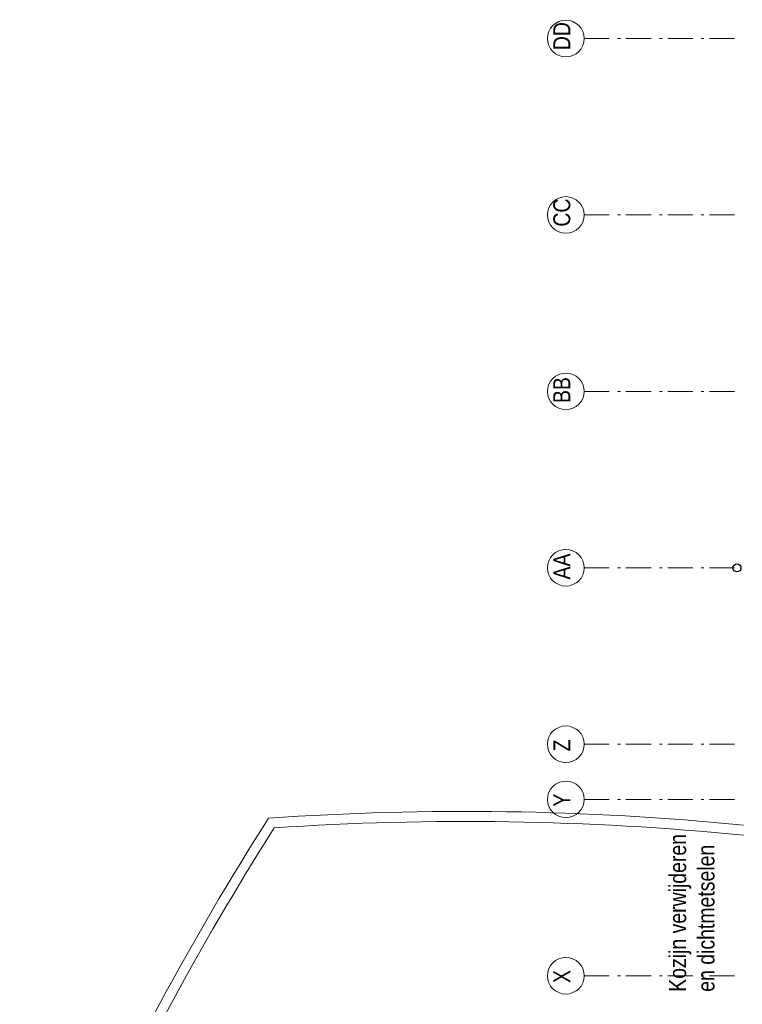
# Model space of a CAD drawing. Header units: millimetres. Extents: x 164654 to 368283, y 131426 to 252133.
# Tile 56 of 144: x 309059 to 316264, y 208448 to 218271. Entities that reach past the tile are written whole.
import ezdxf

# ---------------------------------------------------------------- set-up
doc = ezdxf.new("R2010")
doc.units = ezdxf.units.MM
doc.header["$LTSCALE"] = 400
doc.linetypes.add('STYLE_06', pattern=[1.041641, 0.625, -0.208282, 0.069427, -0.138931])
for name, color, linetype, lineweight in [('mat-beton (ihwg)', 5, 'Continuous', 25), ('None', 7, 'Continuous', 9), ('Tekst', 140, 'Continuous', 15)]:
    doc.layers.add(name, color=color, linetype=linetype, lineweight=lineweight)
doc.styles.add('Arial Narrow', font='ARIALN.TTF', dxfattribs={"height": 222.25})

# ---------------------------------------------------------------- blocks, each defined once
blk = doc.blocks.new('HWA')
at = {"layer": 'None', "color": 92, "linetype": 'Continuous', "lineweight": 25}
blk.add_circle((0, -74), 40, dxfattribs=at)
blk = doc.blocks.new('*U1145')
at = {"layer": 'None', "color": 43, "linetype": 'Continuous', "lineweight": 9}
for centre, radius, start, end in [((16166.6, 12638.7), 3001.3, 70.19311, 144.48046), ((16166.6, 12638.7), 2901.3, 70.19311, 144.48046), ((5756.4, -10392.2), 28267.7, 57.4554, 66.14129), ((5756.4, -10392.2), 28167.7, 57.55796, 66.14129), ((36256.6, -2686), 28267.7, 142.85059, 156.2915), ((36256.6, -2686), 28167.7, 142.85059, 156.20215), ((-7237, 11484.7), 28167.7, 354.32647, 3.85719), ((-7237, 11484.7), 28267.7, 354.34621, 3.95976)]:
    blk.add_arc(centre, radius, start, end, dxfattribs=at)
blk = doc.blocks.new('*U1148')
at = {"layer": 'None', "color": 43, "linetype": 'Continuous', "lineweight": 9}
for centre, radius, start, end in [((16166.6, 12638.7), 3001.3, 70.19311, 144.48046), ((16166.6, 12638.7), 2901.3, 70.19311, 144.48046), ((5756.4, -10392.2), 28267.7, 57.4554, 66.14129), ((5756.4, -10392.2), 28167.7, 57.55796, 66.14129), ((36256.6, -2686), 28267.7, 142.85059, 156.2915), ((36256.6, -2686), 28167.7, 142.85059, 156.20215), ((-7237, 11484.7), 28167.7, 354.32647, 3.85719), ((-7237, 11484.7), 28267.7, 354.34621, 3.95976)]:
    blk.add_arc(centre, radius, start, end, dxfattribs=at)

msp = doc.modelspace()

# ---------------------------------------------------------------- linework, layer by layer
at = {"layer": 'None', "color": 7, "linetype": 'STYLE_06', "lineweight": 9}
for p, q in [((314686.97992, 218082.75849), (316186.97992, 218082.75849)), ((314686.97992, 216322.75849), (316186.97992, 216322.75849)), ((314686.97992, 214562.75849), (316186.97992, 214562.75849)), ((314686.97992, 212802.75849), (316186.97992, 212802.75849)), ((314686.97992, 211042.75849), (316186.97992, 211042.75849)), ((314686.97992, 210492.75849), (316186.97992, 210492.75849)), ((314686.97992, 208732.75849), (316186.97992, 208732.75849))]:
    msp.add_line(p, q, dxfattribs=at)
at = {"layer": 'None', "color": 43, "linetype": 'Continuous', "lineweight": 9}
for centre in [(314504.3735, 218082.75849), (314504.3735, 216322.75849), (314504.3735, 214562.75849), (314504.3735, 212802.75849), (314504.3735, 211042.75849), (314504.3735, 210492.75849), (314504.3735, 208732.75849)]:
    msp.add_circle(centre, 182.60642, dxfattribs=at)

# ---------------------------------------------------------------- block references
at = {"layer": 'mat-beton (ihwg)', "color": 7, "rotation": 90}
msp.add_blockref('HWA', (316136.97992, 212801.69912), dxfattribs=at)
at = {"layer": 'None', "color": 7, "rotation": 90}
for name in ['*U1145', '*U1148']:
    msp.add_blockref(name, (324976.97992, 189341.69912), dxfattribs=at)

# ---------------------------------------------------------------- texts
at = {"layer": 'None', "color": 8, "attachment_point": 1, "rotation": 90, "style": 'Arial Narrow'}
for s, insert, char_height in [('DD', (314379.49017, 217966.34182), 169.333333), ('CC', (314379.49017, 216206.34182), 169.333333), ('BB', (314379.49017, 214446.34182), 169.333333), ('AA', (314379.49017, 212686.34182), 169.333333), ('Z', (314379.49017, 210970.79182), 169.33333), ('Y', (314379.49017, 210420.79182), 169.33333), ('X', (314379.49017, 208660.79182), 169.33333)]:
    msp.add_mtext(s, dxfattribs=dict(at, insert=insert, char_height=char_height))
at = {"layer": 'Tekst', "color": 140, "insert": (315534.54055, 208573.22256), "char_height": 169.3333333, "attachment_point": 1, "rotation": 90, "style": 'Arial Narrow'}
msp.add_mtext('Kozijn verwijderen \\Pen dichtmetselen', dxfattribs=at)

doc.saveas('drawing.dxf')
